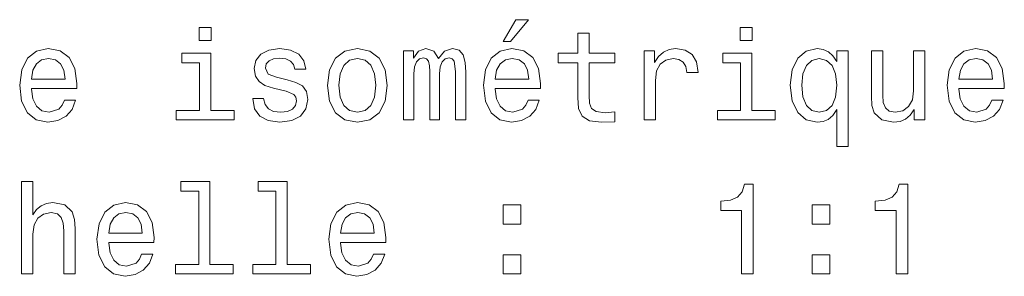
# Model space of a CAD drawing. Extents: x 0 to 297, y 0 to 210.
# Tile 4 of 8: x 78 to 116, y 96 to 106. Entities that reach past the tile are written whole.
import ezdxf

# ---------------------------------------------------------------- set-up
doc = ezdxf.new("R2010")
doc.units = 0

msp = doc.modelspace()

# ---------------------------------------------------------------- linework, layer by layer
at = {"color": 7, "lineweight": 13}
for points in [[(96.584274, 105.315155), (96.881821, 105.315155), (97.582832, 106.172501), (97.088593, 106.172501)], [(85.115974, 105.859825), (84.646957, 105.859825), (84.646957, 105.355499), (85.115974, 105.355499)], [(99.519432, 104.477982), (99.519432, 103.121353), (99.54969, 102.682587), (99.690903, 102.379997), (99.97332, 102.203484), (100.452431, 102.142967), (100.976929, 102.168182), (100.976929, 102.551468), (100.593643, 102.521202), (100.245659, 102.561554), (100.059059, 102.68763), (99.978363, 102.899445), (99.963234, 103.196999), (99.963234, 104.477982), (100.976929, 104.477982), (100.976929, 104.856216), (99.963234, 104.856216), (99.963234, 105.64801), (99.519432, 105.64801), (99.519432, 104.856216), (98.752861, 104.856216), (98.752861, 104.477982)], [(106.368134, 105.859825), (105.899109, 105.859825), (105.899109, 105.355499), (106.368134, 105.355499)], [(78.060501, 103.464287), (79.835716, 103.464287), (79.840759, 103.671059), (79.760063, 104.25103), (79.538162, 104.684753), (79.185135, 104.946999), (78.716118, 105.042816), (78.257187, 104.941956), (77.90416, 104.659531), (77.677216, 104.2006), (77.596519, 103.595413), (77.672173, 102.975098), (77.899117, 102.521202), (78.247101, 102.238785), (78.700989, 102.142967), (79.09436, 102.208527), (79.41713, 102.379997), (79.65416, 102.652328), (79.790329, 103.015442), (79.351563, 103.015442), (79.260788, 102.813713), (79.129662, 102.662415), (78.756462, 102.541382), (78.469002, 102.596855), (78.252144, 102.773369), (78.110931, 103.060829), (78.060501, 103.449158)], [(85.100845, 102.611984), (85.100845, 104.856216), (83.961075, 104.856216), (83.961075, 104.477982), (84.657043, 104.477982), (84.657043, 102.611984), (83.74926, 102.611984), (83.74926, 102.238785), (86.018715, 102.238785), (86.018715, 102.611984)], [(88.106613, 103.817314), (87.677933, 103.918182), (87.360214, 104.034172), (87.254303, 104.271202), (87.284561, 104.43763), (87.390472, 104.55867), (87.561935, 104.634315), (87.809059, 104.664574), (88.046089, 104.634315), (88.232689, 104.543541), (88.353729, 104.407372), (88.40416, 104.225815), (88.837875, 104.225815), (88.837875, 104.235901), (88.76223, 104.563713), (88.555458, 104.820915), (88.232689, 104.9823), (87.809059, 105.042816), (87.380386, 104.9823), (87.067703, 104.815872), (86.871017, 104.568756), (86.810501, 104.256073), (86.855888, 103.953484), (86.997101, 103.741669), (87.229088, 103.59037), (87.566986, 103.484459), (88.061218, 103.363426), (88.363815, 103.237343), (88.444504, 103.136482), (88.474762, 102.985184), (88.429375, 102.798584), (88.308334, 102.657372), (88.111649, 102.566597), (87.849403, 102.536339), (87.572029, 102.566597), (87.3703, 102.672501), (87.234131, 102.843971), (87.17865, 103.081001), (86.749977, 103.081001), (86.820587, 102.677544), (87.027359, 102.38504), (87.355164, 102.208527), (87.809059, 102.142967), (88.283119, 102.208527), (88.631104, 102.38504), (88.842918, 102.667458), (88.918564, 103.035614), (88.863091, 103.35334), (88.706757, 103.570198), (88.449547, 103.711411)], [(89.685135, 103.59037), (89.765831, 102.975098), (89.997818, 102.521202), (90.365974, 102.238785), (90.860214, 102.142967), (91.349403, 102.238785), (91.71756, 102.516159), (91.949547, 102.970055), (92.035278, 103.59037), (91.949547, 104.205643), (91.71756, 104.664574), (91.349403, 104.941956), (90.860214, 105.042816), (90.365974, 104.941956), (89.997818, 104.659531), (89.765831, 104.205643)], [(92.675774, 102.238785), (93.084274, 102.238785), (93.084274, 104.049301), (93.109489, 104.32164), (93.185143, 104.518326), (93.301132, 104.634315), (93.452431, 104.67971), (93.573471, 104.639359), (93.65416, 104.538498), (93.694504, 104.367027), (93.709633, 104.140083), (93.709633, 102.238785), (94.092918, 102.238785), (94.092918, 104.049301), (94.118134, 104.316597), (94.193787, 104.513283), (94.314819, 104.634315), (94.466118, 104.67971), (94.587158, 104.639359), (94.667847, 104.538498), (94.718277, 104.140083), (94.718277, 102.238785), (95.126785, 102.238785), (95.126785, 104.109825), (95.101563, 104.498154), (95.020874, 104.7957), (94.859489, 104.977257), (94.597244, 105.042816), (94.289604, 104.941956), (94.052574, 104.649445), (93.865974, 104.936913), (93.553299, 105.042816), (93.265831, 104.941956), (93.069145, 104.659531), (93.069145, 104.946999), (92.675774, 104.946999)], [(96.276642, 103.464287), (98.051849, 103.464287), (98.0569, 103.671059), (97.976204, 104.25103), (97.754303, 104.684753), (97.401276, 104.946999), (96.932259, 105.042816), (96.473328, 104.941956), (96.1203, 104.659531), (95.893356, 104.2006), (95.81266, 103.595413), (95.888306, 102.975098), (96.11525, 102.521202), (96.463242, 102.238785), (96.91713, 102.142967), (97.310501, 102.208527), (97.63327, 102.379997), (97.8703, 102.652328), (98.006462, 103.015442), (97.567703, 103.015442), (97.476929, 102.813713), (97.345802, 102.662415), (96.972603, 102.541382), (96.685135, 102.596855), (96.468277, 102.773369), (96.327072, 103.060829), (96.276642, 103.449158)], [(102.126778, 102.238785), (102.570587, 102.238785), (102.570587, 103.787056), (102.615974, 104.160255), (102.752136, 104.427544), (102.974045, 104.588928), (103.271591, 104.644402), (103.4935, 104.6091), (103.65992, 104.50824), (103.760788, 104.336769), (103.796089, 104.104782), (104.244934, 104.104782), (104.184418, 104.513283), (104.01799, 104.805786), (103.740616, 104.9823), (103.362366, 105.042816), (103.105164, 105.002472), (102.883263, 104.901611), (102.686577, 104.730141), (102.530235, 104.498154), (102.530235, 104.946999), (102.126778, 104.946999)], [(106.353004, 102.611984), (106.353004, 104.856216), (105.213234, 104.856216), (105.213234, 104.477982), (105.909195, 104.477982), (105.909195, 102.611984), (105.001419, 102.611984), (105.001419, 102.238785), (107.270874, 102.238785), (107.270874, 102.611984)], [(109.696663, 104.528412), (109.540321, 104.755356), (109.363815, 104.91674), (109.157036, 105.007515), (108.920006, 105.042816), (108.491333, 104.941956), (108.158478, 104.659531), (107.94162, 104.205643), (107.865967, 103.595413), (107.94162, 102.980141), (108.158478, 102.526245), (108.491333, 102.238785), (108.920006, 102.142967), (109.157036, 102.173225), (109.358765, 102.258957), (109.535278, 102.415298), (109.696663, 102.652328), (109.696663, 101.189796), (110.140472, 101.189796), (110.140472, 104.946999), (109.696663, 104.946999)], [(113.156311, 104.946999), (112.712509, 104.946999), (112.712509, 103.383598), (112.662079, 103.020485), (112.515823, 102.75824), (112.288879, 102.596855), (111.991333, 102.546425), (111.754303, 102.586769), (111.602997, 102.707802), (111.517265, 102.914574), (111.497093, 103.207085), (111.497093, 104.946999), (111.053291, 104.946999), (111.053291, 103.16674), (111.06842, 102.80867), (111.164246, 102.511116), (111.456749, 102.238785), (111.925766, 102.142967), (112.177933, 102.178268), (112.394791, 102.269043), (112.58139, 102.425385), (112.732681, 102.652328), (112.732681, 102.238785), (113.156311, 102.238785)], [(114.492767, 103.464287), (116.26799, 103.464287), (116.273026, 103.671059), (116.192337, 104.25103), (115.970436, 104.684753), (115.617409, 104.946999), (115.148392, 105.042816), (114.689453, 104.941956), (114.336426, 104.659531), (114.109482, 104.2006), (114.028793, 103.595413), (114.104446, 102.975098), (114.33139, 102.521202), (114.679367, 102.238785), (115.133255, 102.142967), (115.526634, 102.208527), (115.849396, 102.379997), (116.086426, 102.652328), (116.222595, 103.015442), (115.783836, 103.015442), (115.693054, 102.813713), (115.561935, 102.662415), (115.188736, 102.541382), (114.901276, 102.596855), (114.684418, 102.773369), (114.543198, 103.060829), (114.492767, 103.449158)], [(78.060501, 103.837486), (78.115974, 104.185471), (78.252144, 104.442673), (78.458916, 104.599014), (78.731247, 104.654488), (78.998535, 104.599014), (79.205315, 104.442673), (79.33139, 104.185471), (79.376785, 103.837486)], [(90.13903, 103.595413), (90.184418, 104.049301), (90.32563, 104.377113), (90.552574, 104.578842), (90.860214, 104.649445), (91.162804, 104.578842), (91.389748, 104.382156), (91.53096, 104.049301), (91.58139, 103.595413), (91.53096, 103.136482), (91.389748, 102.803627), (91.162804, 102.601898), (90.860214, 102.536339), (90.552574, 102.601898), (90.32563, 102.803627), (90.184418, 103.136482)], [(96.276642, 103.837486), (96.332115, 104.185471), (96.468277, 104.442673), (96.675049, 104.599014), (96.947388, 104.654488), (97.214676, 104.599014), (97.421448, 104.442673), (97.547531, 104.185471), (97.592918, 103.837486)], [(108.319862, 103.595413), (108.36525, 104.044258), (108.506462, 104.37207), (108.718277, 104.573799), (108.995651, 104.644402), (109.288162, 104.573799), (109.510063, 104.377113), (109.64119, 104.049301), (109.69162, 103.595413), (109.64119, 103.136482), (109.510063, 102.80867), (109.288162, 102.606941), (108.995651, 102.541382), (108.718277, 102.606941), (108.506462, 102.80867), (108.36525, 103.141525)], [(114.492767, 103.837486), (114.548248, 104.185471), (114.684418, 104.442673), (114.89119, 104.599014), (115.163521, 104.654488), (115.430817, 104.599014), (115.637589, 104.442673), (115.763664, 104.185471), (115.809052, 103.837486)], [(77.672173, 96.191956), (78.115974, 96.191956), (78.115974, 97.755356), (78.161362, 98.113426), (78.307617, 98.375671), (78.534561, 98.537056), (78.837158, 98.597572), (79.079231, 98.547142), (79.23053, 98.410973), (79.306175, 98.184029), (79.33139, 97.881439), (79.33139, 96.191956), (79.775192, 96.191956), (79.775192, 97.972214), (79.75502, 98.330284), (79.664246, 98.627838), (79.366692, 98.900169), (78.902718, 98.995987), (78.650558, 98.960686), (78.433701, 98.864868), (78.252144, 98.71357), (78.115974, 98.506798), (78.115974, 99.812996), (77.672173, 99.812996)], [(84.626785, 99.439796), (84.626785, 96.565155), (83.713959, 96.565155), (83.713959, 96.191956), (85.978363, 96.191956), (85.978363, 96.565155), (85.070587, 96.565155), (85.070587, 99.812996), (83.930817, 99.812996), (83.930817, 99.439796)], [(87.662804, 99.439796), (87.662804, 96.565155), (86.749977, 96.565155), (86.749977, 96.191956), (89.014389, 96.191956), (89.014389, 96.565155), (88.106613, 96.565155), (88.106613, 99.812996), (86.966843, 99.812996), (86.966843, 99.439796)], [(105.949547, 96.191956), (106.408478, 96.191956), (106.408478, 99.717171), (106.065536, 99.717171), (105.974762, 99.409538), (105.793205, 99.202759), (105.515823, 99.081726), (105.132538, 99.041382), (105.132538, 98.683311), (105.949547, 98.683311)], [(112.021591, 96.191956), (112.480522, 96.191956), (112.480522, 99.717171), (112.137589, 99.717171), (112.046806, 99.409538), (111.86525, 99.202759), (111.587875, 99.081726), (111.20459, 99.041382), (111.20459, 98.683311), (112.021591, 98.683311)], [(81.096519, 97.417458), (82.871735, 97.417458), (82.876785, 97.624229), (82.796089, 98.204201), (82.574188, 98.637924), (82.221161, 98.900169), (81.752144, 98.995987), (81.293205, 98.895126), (80.940186, 98.612701), (80.713234, 98.15377), (80.632545, 97.548584), (80.708191, 96.928268), (80.935135, 96.474373), (81.283119, 96.191956), (81.737015, 96.096138), (82.130386, 96.161697), (82.453148, 96.333168), (82.690186, 96.605499), (82.826347, 96.968613), (82.387589, 96.968613), (82.296814, 96.766884), (82.165688, 96.615585), (81.792488, 96.494553), (81.50502, 96.550026), (81.288162, 96.72654), (81.146957, 97.014), (81.096519, 97.402328)], [(90.20459, 97.417458), (91.979805, 97.417458), (91.984848, 97.624229), (91.90416, 98.204201), (91.682259, 98.637924), (91.329231, 98.900169), (90.860214, 98.995987), (90.401276, 98.895126), (90.048248, 98.612701), (89.821304, 98.15377), (89.740616, 97.548584), (89.816261, 96.928268), (90.043205, 96.474373), (90.39119, 96.191956), (90.845078, 96.096138), (91.238449, 96.161697), (91.561218, 96.333168), (91.798248, 96.605499), (91.934418, 96.968613), (91.495659, 96.968613), (91.404877, 96.766884), (91.273758, 96.615585), (90.900558, 96.494553), (90.613091, 96.550026), (90.396233, 96.72654), (90.25502, 97.014), (90.20459, 97.402328)], [(96.584274, 98.148727), (97.280243, 98.148727), (97.280243, 98.900169), (96.584274, 98.900169)], [(108.728363, 98.148727), (109.424332, 98.148727), (109.424332, 98.900169), (108.728363, 98.900169)], [(81.096519, 97.790657), (81.152, 98.138641), (81.288162, 98.395844), (81.494934, 98.552185), (81.767273, 98.607658), (82.034561, 98.552185), (82.241333, 98.395844), (82.367416, 98.138641), (82.412804, 97.790657)], [(90.20459, 97.790657), (90.260071, 98.138641), (90.396233, 98.395844), (90.603004, 98.552185), (90.875343, 98.607658), (91.142632, 98.552185), (91.349403, 98.395844), (91.475487, 98.138641), (91.520874, 97.790657)], [(96.584274, 96.191956), (97.280243, 96.191956), (97.280243, 96.943398), (96.584274, 96.943398)], [(108.728363, 96.191956), (109.424332, 96.191956), (109.424332, 96.943398), (108.728363, 96.943398)]]:
    msp.add_lwpolyline(points, close=True, dxfattribs=at)

doc.saveas('drawing.dxf')
